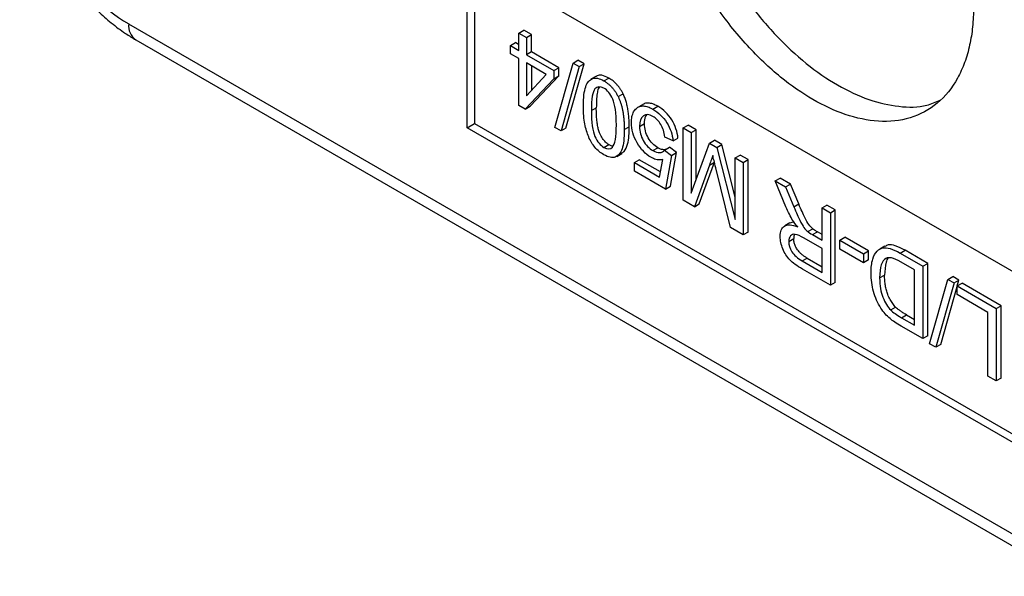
# Model space of a CAD drawing. Header units: millimetres. Extents: x 13 to 546, y 13 to 419.
# Tile 10 of 15: x 470 to 498, y 317 to 333. Entities that reach past the tile are written whole.
import ezdxf

# ---------------------------------------------------------------- set-up
doc = ezdxf.new("R2010")
doc.units = ezdxf.units.MM
doc.header["$LTSCALE"] = 2

msp = doc.modelspace()

# ---------------------------------------------------------------- linework, layer by layer
for p, q in [((483.01, 330.253), (483.01, 335.153)), ((483.01, 335.153), (502.809, 323.723)), ((483.223, 335.03), (483.223, 330.376)), ((473.314, 333.228), (512.506, 310.603)), ((484.491, 332.967), (484.633, 333.048)), ((484.853, 332.921), (484.633, 333.048)), ((473.521, 332.77), (512.713, 310.145)), ((484.491, 332.47), (484.491, 332.967)), ((484.491, 332.967), (484.712, 332.84)), ((484.712, 332.84), (484.853, 332.921)), ((484.712, 332.84), (484.712, 332.343)), ((484.853, 332.425), (484.853, 332.921)), ((484.249, 332.61), (484.39, 332.692)), ((484.249, 332.376), (484.249, 332.61)), ((484.249, 332.61), (484.491, 332.47)), ((484.491, 332.634), (484.39, 332.692)), ((484.491, 332.236), (484.249, 332.376)), ((484.491, 330.893), (484.491, 332.236)), ((484.853, 332.425), (484.712, 332.343)), ((484.712, 332.343), (485.49, 331.893)), ((485.632, 331.975), (484.853, 332.425)), ((485.274, 331.784), (484.712, 332.109)), ((484.712, 332.109), (484.712, 331.173)), ((484.853, 332.028), (484.853, 331.327)), ((485.49, 331.893), (485.632, 331.975)), ((485.521, 330.264), (486.041, 332.107)), ((485.632, 331.741), (485.632, 331.975)), ((486.219, 332.004), (485.699, 330.161)), ((485.84, 330.243), (486.36, 332.086)), ((486.041, 332.107), (486.182, 332.189)), ((486.041, 332.107), (486.219, 332.004)), ((486.36, 332.086), (486.182, 332.189)), ((486.219, 332.004), (486.36, 332.086)), ((485.49, 331.66), (484.672, 330.788)), ((484.712, 331.173), (485.274, 331.784)), ((484.813, 330.87), (485.632, 331.741)), ((485.49, 331.893), (485.49, 331.66)), ((485.49, 331.66), (485.632, 331.741)), ((486.696, 331.724), (486.555, 331.642)), ((486.924, 331.597), (487.065, 331.679)), ((487.332, 331.148), (487.473, 331.23)), ((484.672, 330.788), (484.491, 330.893)), ((484.672, 330.788), (484.813, 330.87)), ((486.566, 330.746), (486.708, 330.828)), ((488.064, 330.934), (487.923, 330.852)), ((488.327, 330.787), (488.468, 330.869)), ((483.01, 330.253), (483.223, 330.376)), ((502.809, 318.824), (483.01, 330.253)), ((483.223, 330.376), (502.809, 319.069)), ((485.699, 330.161), (485.521, 330.264)), ((485.84, 330.243), (485.699, 330.161)), ((487.51, 330.201), (487.651, 330.283)), ((487.948, 330.29), (488.089, 330.372)), ((489.198, 330.25), (489.339, 330.331)), ((489.198, 328.176), (489.198, 330.25)), ((489.198, 330.25), (489.426, 330.118)), ((489.568, 330.199), (489.339, 330.331)), ((488.905, 329.875), (488.673, 329.987)), ((488.905, 329.875), (489.046, 329.957)), ((489.426, 330.118), (489.568, 330.199)), ((489.426, 330.118), (489.426, 328.382)), ((489.568, 328.769), (489.568, 330.199)), ((486.926, 329.689), (487.068, 329.771)), ((488.331, 329.598), (488.472, 329.679)), ((488.658, 329.611), (488.8, 329.693)), ((489.006, 329.542), (488.8, 329.693)), ((489.426, 328.382), (489.95, 329.815)), ((489.95, 329.815), (490.092, 329.897)), ((489.95, 329.815), (490.164, 329.692)), ((490.305, 329.774), (490.092, 329.897)), ((490.164, 329.692), (490.305, 329.774)), ((490.164, 329.692), (490.684, 327.626)), ((490.684, 328.269), (490.305, 329.774)), ((487.294, 329.435), (487.435, 329.516)), ((488.658, 329.611), (488.865, 329.46)), ((488.865, 329.46), (488.691, 328.495)), ((488.832, 328.577), (489.006, 329.542)), ((488.865, 329.46), (489.006, 329.542)), ((490.684, 329.392), (490.826, 329.473)), ((490.684, 327.626), (490.684, 329.392)), ((490.684, 329.392), (490.913, 329.26)), ((491.054, 329.341), (490.826, 329.473)), ((487.799, 329.254), (487.94, 329.335)), ((487.799, 329.01), (487.799, 329.254)), ((487.799, 329.254), (488.514, 328.84)), ((488.543, 328.987), (487.94, 329.335)), ((488.514, 328.84), (488.612, 329.341)), ((489.948, 329.186), (489.517, 327.992)), ((489.658, 328.073), (490.089, 329.268)), ((489.948, 329.186), (490.089, 329.268)), ((490.556, 327.392), (490.13, 329.106)), ((490.913, 329.26), (491.054, 329.341)), ((490.913, 329.26), (490.913, 327.186)), ((491.054, 327.267), (491.054, 329.341)), ((488.691, 328.495), (487.799, 329.01)), ((488.691, 328.495), (488.832, 328.577)), ((491.83, 328.73), (491.971, 328.812)), ((492.141, 327.986), (491.83, 328.73)), ((491.83, 328.73), (492.127, 328.559)), ((492.269, 328.64), (491.971, 328.812)), ((492.127, 328.559), (492.269, 328.64)), ((492.127, 328.559), (492.365, 327.99)), ((492.507, 328.071), (492.269, 328.64)), ((489.517, 327.992), (489.198, 328.176)), ((489.517, 327.992), (489.658, 328.073)), ((492.365, 327.99), (492.507, 328.071)), ((493.173, 327.955), (493.314, 328.036)), ((493.553, 327.899), (493.314, 328.036)), ((493.173, 327.033), (493.173, 327.955)), ((493.173, 327.955), (493.411, 327.817)), ((493.411, 327.817), (493.553, 327.899)), ((493.411, 327.817), (493.411, 325.743)), ((493.553, 325.825), (493.553, 327.899)), ((492.249, 327.526), (492.108, 327.444)), ((492.335, 327.549), (492.251, 327.521)), ((490.913, 327.186), (490.556, 327.392)), ((491.054, 327.267), (490.913, 327.186)), ((492.765, 327.278), (492.906, 327.36)), ((492.898, 327.192), (493.039, 327.274)), ((492.898, 327.192), (493.173, 327.033)), ((493.173, 327.197), (493.039, 327.274)), ((492.22, 326.997), (492.362, 327.078)), ((493.173, 326.796), (492.662, 327.091)), ((493.686, 327.036), (493.828, 327.117)), ((493.686, 326.78), (493.686, 327.036)), ((493.686, 327.036), (494.365, 326.644)), ((494.507, 326.725), (493.828, 327.117)), ((494.967, 326.86), (494.825, 326.779)), ((493.173, 326.11), (493.173, 326.796)), ((494.365, 326.388), (493.686, 326.78)), ((494.365, 326.644), (494.507, 326.725)), ((494.365, 326.644), (494.365, 326.388)), ((494.507, 326.469), (494.507, 326.725)), ((495.414, 326.661), (495.555, 326.743)), ((495.414, 326.661), (496.063, 326.287)), ((496.204, 326.368), (495.555, 326.743)), ((492.605, 326.438), (492.746, 326.52)), ((492.605, 326.438), (493.173, 326.11)), ((492.746, 326.52), (493.173, 326.273)), ((494.507, 326.469), (494.365, 326.388)), ((495.825, 326.179), (495.441, 326.4)), ((496.063, 326.287), (496.204, 326.368)), ((496.063, 326.287), (496.063, 324.213)), ((496.204, 324.294), (496.204, 326.368)), ((493.411, 325.743), (492.614, 326.203)), ((494.823, 325.95), (494.964, 326.031)), ((495.825, 324.595), (495.825, 326.179)), ((493.553, 325.825), (493.411, 325.743)), ((496.254, 324.067), (496.775, 325.91)), ((496.953, 325.808), (496.432, 323.964)), ((496.775, 325.91), (496.916, 325.992)), ((496.775, 325.91), (496.953, 325.808)), ((497.094, 325.889), (496.916, 325.992)), ((496.953, 325.808), (497.094, 325.889)), ((497.042, 325.722), (497.183, 325.803)), ((497.042, 325.477), (497.042, 325.722)), ((497.042, 325.722), (498.164, 325.074)), ((497.048, 325.725), (497.094, 325.889)), ((498.306, 325.155), (497.183, 325.803)), ((496.574, 324.046), (497.042, 325.704)), ((497.926, 324.966), (497.042, 325.477)), ((498.164, 325.074), (498.306, 325.155)), ((498.306, 323.081), (498.306, 325.155)), ((495.14, 325.033), (495.282, 325.115)), ((495.447, 324.813), (495.588, 324.895)), ((495.588, 324.895), (495.825, 324.758)), ((497.926, 323.137), (497.926, 324.966)), ((498.164, 325.074), (498.164, 323)), ((495.447, 324.813), (495.825, 324.595)), ((496.063, 324.213), (495.444, 324.57)), ((496.204, 324.294), (496.063, 324.213)), ((496.432, 323.964), (496.254, 324.067)), ((496.574, 324.046), (496.432, 323.964)), ((498.164, 323), (497.926, 323.137)), ((498.306, 323.081), (498.164, 323))]:
    msp.add_line(p, q)
msp.add_arc((473.791, 333.168), 0.48, 172.814, 235.8738)
msp.add_ellipse((473.315, 336.494), major_axis=(-2, 3.464), ratio=0.577557, start_param=0.785632, end_param=2.356124)
for points, knots in [([(497.421, 334.829), (497.432, 334.751), (497.456, 334.597), (497.481, 334.37), (497.499, 334.146), (497.51, 333.925), (497.515, 333.586), (497.493, 333.141), (497.409, 332.609), (497.266, 332.113), (496.993, 331.509), (496.506, 330.906), (495.726, 330.488), (494.818, 330.392), (493.864, 330.588), (492.91, 331.027), (491.956, 331.69), (491.002, 332.595), (490.094, 333.739), (489.314, 335.058), (488.827, 336.222), (488.554, 337.142), (488.411, 337.802), (488.327, 338.432), (488.302, 338.952), (488.314, 339.377), (488.343, 339.716), (488.38, 339.93), (488.399, 340.037)], [0, 0, 0, 0, 0.011441, 0.022859, 0.034273, 0.045701, 0.057163, 0.087903, 0.118709, 0.151114, 0.183585, 0.250148, 0.316711, 0.381479, 0.442933, 0.500003, 0.557073, 0.618527, 0.683296, 0.749859, 0.816421, 0.848825, 0.881297, 0.912036, 0.942843, 0.961895, 0.980918, 1, 1, 1, 1]), ([(489.021, 339.44), (489.038, 339.083), (489.072, 338.368), (489.345, 337.208), (489.77, 336.039), (490.346, 334.898), (491.047, 333.829), (491.847, 332.873), (492.715, 332.068), (493.617, 331.445), (494.52, 331.025), (495.384, 330.836), (496.079, 330.837), (496.432, 330.989), (496.558, 331.043)], [0, 0, 0, 0, 0.086535, 0.17307, 0.259605, 0.34614, 0.432675, 0.51921, 0.605745, 0.69228, 0.778814, 0.865349, 0.951884, 1, 1, 1, 1]), ([(470.193, 338.535), (470.195, 338.446), (470.199, 338.197), (470.243, 337.776), (470.337, 337.273), (470.476, 336.768), (470.655, 336.265), (470.872, 335.77), (471.124, 335.289), (471.409, 334.826), (471.724, 334.385), (472.065, 333.973), (472.43, 333.593), (472.816, 333.251), (473.182, 332.976), (473.421, 332.831), (473.521, 332.77)], [0, 0, 0, 0, 0.041476, 0.11725, 0.192839, 0.268204, 0.3433, 0.418176, 0.492923, 0.567656, 0.642483, 0.717507, 0.792857, 0.868653, 0.944986, 1, 1, 1, 1]), ([(486.339, 330.877), (486.339, 331.121), (486.361, 331.305), (486.448, 331.554), (486.512, 331.632), (486.685, 331.695), (486.793, 331.673), (486.924, 331.597)], [-3, -3, -3, -3, -2, -2, -1, -1, 0, 0, 0, 0]), ([(487.065, 331.679), (486.997, 331.711), (486.877, 331.768), (486.753, 331.762), (486.71, 331.726), (486.7, 331.718)], [0, 0, 0, 0, 0.501681, 0.884113, 1, 1, 1, 1]), ([(487.473, 331.23), (487.461, 331.254), (487.436, 331.302), (487.393, 331.37), (487.347, 331.434), (487.297, 331.493), (487.244, 331.547), (487.188, 331.596), (487.128, 331.641), (487.086, 331.666), (487.065, 331.679)], [0, 0, 0, 0, 0.12514, 0.246839, 0.366778, 0.486709, 0.608386, 0.73349, 0.863569, 1, 1, 1, 1]), ([(486.924, 331.389), (486.823, 331.447), (486.739, 331.439), (486.601, 331.293), (486.566, 331.086), (486.566, 330.746)], [0, 0, 0, 0, 1, 1, 2, 2, 2, 2]), ([(486.798, 331.425), (486.787, 331.407), (486.754, 331.355), (486.716, 331.158), (486.711, 330.967), (486.708, 330.828)], [0, 0, 0, 0, 0.127743, 0.358568, 1, 1, 1, 1]), ([(486.924, 331.597), (486.948, 331.583), (486.995, 331.554), (487.063, 331.501), (487.126, 331.443), (487.185, 331.378), (487.239, 331.307), (487.289, 331.231), (487.317, 331.176), (487.332, 331.148)], [0, 0, 0, 0, 0.15538, 0.302707, 0.444095, 0.581932, 0.718791, 0.857302, 1, 1, 1, 1]), ([(487.282, 330.333), (487.282, 330.674), (487.248, 330.921), (487.11, 331.225), (487.025, 331.33), (486.924, 331.389)], [0, 0, 0, 0, 1, 1, 2, 2, 2, 2]), ([(487.332, 331.148), (487.343, 331.123), (487.367, 331.072), (487.397, 330.993), (487.424, 330.909), (487.447, 330.82), (487.466, 330.728), (487.482, 330.631), (487.495, 330.529), (487.503, 330.424), (487.509, 330.313), (487.509, 330.239), (487.51, 330.201)], [0, 0, 0, 0, 0.076679, 0.157044, 0.241819, 0.331625, 0.426983, 0.528328, 0.636024, 0.750373, 0.871628, 1, 1, 1, 1]), ([(487.651, 330.283), (487.65, 330.337), (487.649, 330.44), (487.638, 330.594), (487.621, 330.738), (487.595, 330.874), (487.563, 331.001), (487.524, 331.119), (487.49, 331.194), (487.473, 331.23)], [0, 0, 0, 0, 0.181222, 0.348095, 0.501312, 0.641771, 0.770633, 0.889404, 1, 1, 1, 1]), ([(486.924, 329.481), (486.828, 329.536), (486.744, 329.607), (486.597, 329.781), (486.537, 329.88), (486.443, 330.103), (486.407, 330.227), (486.353, 330.5), (486.339, 330.672), (486.339, 330.877)], [-4, -4, -4, -4, -3, -3, -2, -2, -1, -1, 0, 0, 0, 0]), ([(487.068, 329.771), (487.051, 329.781), (487.018, 329.802), (486.971, 329.844), (486.926, 329.894), (486.884, 329.951), (486.845, 330.016), (486.805, 330.096), (486.769, 330.198), (486.741, 330.325), (486.722, 330.473), (486.71, 330.644), (486.709, 330.763), (486.708, 330.828)], [0, 0, 0, 0, 0.054595, 0.107688, 0.160912, 0.215889, 0.274093, 0.336773, 0.423763, 0.531526, 0.662635, 0.818513, 1, 1, 1, 1]), ([(487.714, 330.401), (487.714, 330.432), (487.716, 330.491), (487.728, 330.573), (487.748, 330.646), (487.776, 330.709), (487.811, 330.764), (487.841, 330.793), (487.856, 330.808)], [0, 0, 0, 0, 0.175617, 0.34485, 0.509703, 0.672343, 0.835024, 1, 1, 1, 1]), ([(487.856, 330.808), (487.871, 330.819), (487.899, 330.842), (487.949, 330.865), (488.002, 330.878), (488.06, 330.88), (488.121, 330.872), (488.186, 330.854), (488.255, 330.826), (488.303, 330.8), (488.327, 330.787)], [0, 0, 0, 0, 0.1265482, 0.2492527, 0.3697725, 0.4898574, 0.6112757, 0.7357391, 0.8648382, 1, 1, 1, 1]), ([(488.468, 330.869), (488.421, 330.894), (488.329, 330.942), (488.201, 330.965), (488.112, 330.96), (488.075, 330.935), (488.066, 330.93)], [0, 0, 0, 0, 0.3233884, 0.6241576, 0.9184265, 1, 1, 1, 1]), ([(489.046, 329.957), (489.031, 330.14), (488.972, 330.314), (488.765, 330.645), (488.632, 330.775), (488.468, 330.869)], [-2, -2, -2, -2, -1, -1, 0, 0, 0, 0]), ([(486.566, 330.746), (486.566, 330.404), (486.601, 330.158), (486.739, 329.854), (486.824, 329.748), (486.926, 329.689)], [0, 0, 0, 0, 1, 1, 2, 2, 2, 2]), ([(488.328, 330.578), (488.221, 330.64), (488.13, 330.646), (487.984, 330.545), (487.948, 330.443), (487.948, 330.29)], [-2, -2, -2, -2, -1, -1, 0, 0, 0, 0]), ([(488.089, 330.372), (488.092, 330.448), (488.095, 330.55), (488.143, 330.607), (488.155, 330.622)], [0, 0, 0, 0, 0.747751, 1, 1, 1, 1]), ([(488.327, 330.787), (488.49, 330.693), (488.624, 330.563), (488.831, 330.233), (488.89, 330.059), (488.905, 329.875)], [-2, -2, -2, -2, -1, -1, 0, 0, 0, 0]), ([(488.673, 329.987), (488.656, 330.127), (488.616, 330.248), (488.492, 330.451), (488.417, 330.527), (488.328, 330.578)], [-2, -2, -2, -2, -1, -1, 0, 0, 0, 0]), ([(487.432, 329.522), (487.457, 329.538), (487.54, 329.592), (487.608, 329.773), (487.647, 330.02), (487.65, 330.195), (487.651, 330.283)], [0, 0, 0, 0, 0.132057, 0.440585, 0.71986, 1, 1, 1, 1]), ([(488.272, 329.407), (488.115, 329.498), (487.983, 329.637), (487.767, 330.012), (487.714, 330.204), (487.714, 330.401)], [-2, -2, -2, -2, -1, -1, 0, 0, 0, 0]), ([(487.948, 330.29), (487.948, 330.145), (487.983, 330.009), (488.123, 329.76), (488.216, 329.664), (488.331, 329.598)], [-2, -2, -2, -2, -1, -1, 0, 0, 0, 0]), ([(488.472, 329.679), (488.357, 329.746), (488.265, 329.841), (488.124, 330.091), (488.089, 330.226), (488.089, 330.372)], [-2, -2, -2, -2, -1, -1, 0, 0, 0, 0]), ([(487.51, 330.201), (487.51, 329.956), (487.488, 329.771), (487.4, 329.522), (487.335, 329.444), (487.164, 329.382), (487.055, 329.405), (486.924, 329.481)], [-3, -3, -3, -3, -2, -2, -1, -1, 0, 0, 0, 0]), ([(487.068, 329.771), (487.092, 329.758), (487.134, 329.736), (487.172, 329.733), (487.188, 329.732)], [0, 0, 0, 0, 0.5854133, 1, 1, 1, 1]), ([(488.689, 329.629), (488.682, 329.627), (488.659, 329.622), (488.61, 329.625), (488.544, 329.641), (488.497, 329.667), (488.472, 329.679)], [0, 0, 0, 0, 0.110236, 0.380882, 0.685254, 1, 1, 1, 1]), ([(488.612, 329.341), (488.59, 329.337), (488.548, 329.33), (488.481, 329.332), (488.413, 329.345), (488.343, 329.369), (488.296, 329.395), (488.272, 329.407)], [0, 0, 0, 0, 0.2114266, 0.4142122, 0.6111702, 0.805367, 1, 1, 1, 1]), ([(488.331, 329.598), (488.402, 329.557), (488.466, 329.538), (488.58, 329.547), (488.625, 329.57), (488.658, 329.611)], [-2, -2, -2, -2, -1, -1, 0, 0, 0, 0]), ([(490.044, 329.463), (490.031, 329.424), (490, 329.33), (489.967, 329.239), (489.948, 329.186)], [0, 0, 0, 0, 0.4178614, 1, 1, 1, 1]), ([(492.365, 327.99), (492.435, 327.825), (492.492, 327.697), (492.581, 327.514), (492.621, 327.444), (492.692, 327.349), (492.729, 327.31), (492.765, 327.278)], [-3, -3, -3, -3, -2, -2, -1, -1, 0, 0, 0, 0]), ([(492.906, 327.36), (492.87, 327.391), (492.834, 327.431), (492.763, 327.526), (492.723, 327.595), (492.633, 327.779), (492.576, 327.907), (492.507, 328.071)], [-3, -3, -3, -3, -2, -2, -1, -1, 0, 0, 0, 0]), ([(491.975, 327.138), (491.975, 327.286), (492.016, 327.386), (492.182, 327.492), (492.309, 327.483), (492.48, 327.411)], [-2, -2, -2, -2, -1, -1, 0, 0, 0, 0]), ([(492.614, 326.203), (492.455, 326.295), (492.333, 326.384), (492.166, 326.556), (492.099, 326.66), (492, 326.906), (491.975, 327.024), (491.975, 327.138)], [-3, -3, -3, -3, -2, -2, -1, -1, 0, 0, 0, 0]), ([(492.662, 327.091), (492.554, 327.154), (492.469, 327.19), (492.347, 327.209), (492.3, 327.194), (492.236, 327.116), (492.22, 327.063), (492.22, 326.997)], [0, 0, 0, 0, 1, 1, 2, 2, 3, 3, 3, 3]), ([(492.387, 327.201), (492.38, 327.184), (492.365, 327.149), (492.363, 327.102), (492.362, 327.078)], [0, 0, 0, 0, 0.483453, 1, 1, 1, 1]), ([(493.039, 327.274), (493.013, 327.289), (492.968, 327.315), (492.924, 327.347), (492.906, 327.36)], [0, 0, 0, 0, 0.593868, 1, 1, 1, 1]), ([(492.22, 326.997), (492.22, 326.899), (492.251, 326.8), (492.374, 326.603), (492.472, 326.515), (492.605, 326.438)], [0, 0, 0, 0, 1, 1, 2, 2, 2, 2]), ([(492.746, 326.52), (492.721, 326.535), (492.673, 326.564), (492.606, 326.614), (492.547, 326.667), (492.496, 326.722), (492.445, 326.793), (492.4, 326.88), (492.367, 326.984), (492.363, 327.046), (492.362, 327.078)], [0, 0, 0, 0, 0.138631, 0.262781, 0.37409, 0.474822, 0.568021, 0.712302, 0.85219, 1, 1, 1, 1]), ([(495.555, 326.743), (495.461, 326.792), (495.294, 326.878), (495.086, 326.918), (495.004, 326.868), (494.973, 326.849)], [0, 0, 0, 0, 0.448375, 0.79015, 1, 1, 1, 1]), ([(494.578, 326.096), (494.578, 326.253), (494.593, 326.383), (494.657, 326.59), (494.698, 326.667), (494.798, 326.768), (494.852, 326.8), (494.971, 326.823), (495.042, 326.816), (495.209, 326.767), (495.305, 326.724), (495.414, 326.661)], [-5, -5, -5, -5, -4, -4, -3, -3, -2, -2, -1, -1, 0, 0, 0, 0]), ([(495.002, 326.509), (494.945, 326.476), (494.901, 326.414), (494.838, 326.231), (494.823, 326.107), (494.823, 325.95)], [0, 0, 0, 0, 1, 1, 2, 2, 2, 2]), ([(495.079, 326.53), (495.074, 326.526), (495.042, 326.497), (494.982, 326.342), (494.972, 326.161), (494.964, 326.031)], [0, 0, 0, 0, 0.039387, 0.3134856, 1, 1, 1, 1]), ([(495.441, 326.4), (495.323, 326.469), (495.23, 326.51), (495.095, 326.537), (495.041, 326.532), (495.002, 326.509)], [0, 0, 0, 0, 1, 1, 2, 2, 2, 2]), ([(494.861, 325.085), (494.766, 325.232), (494.695, 325.39), (494.601, 325.732), (494.578, 325.91), (494.578, 326.096)], [-2, -2, -2, -2, -1, -1, 0, 0, 0, 0]), ([(495.282, 325.115), (495.267, 325.13), (495.238, 325.161), (495.197, 325.215), (495.158, 325.273), (495.121, 325.337), (495.087, 325.405), (495.049, 325.493), (495.012, 325.603), (494.984, 325.737), (494.967, 325.882), (494.965, 325.98), (494.964, 326.031)], [0, 0, 0, 0, 0.062671, 0.126232, 0.191648, 0.259806, 0.331491, 0.407379, 0.530386, 0.66823, 0.824043, 1, 1, 1, 1]), ([(494.823, 325.95), (494.823, 325.733), (494.853, 325.548), (494.977, 325.244), (495.052, 325.123), (495.14, 325.033)], [0, 0, 0, 0, 1, 1, 2, 2, 2, 2]), ([(495.588, 324.895), (495.555, 324.914), (495.495, 324.95), (495.411, 325.007), (495.34, 325.059), (495.3, 325.097), (495.282, 325.115)], [0, 0, 0, 0, 0.316693, 0.587887, 0.814901, 1, 1, 1, 1])]:
    msp.add_open_spline(points, degree=3, knots=knots)
for points in [[(487.169, 329.698), (487.245, 329.781), (487.282, 329.992), (487.282, 330.333)], [(486.926, 329.689), (487.028, 329.631), (487.109, 329.634), (487.169, 329.698)], [(490.13, 329.106), (490.091, 329.266), (490.062, 329.385), (490.044, 329.463)], [(492.338, 327.596), (492.269, 327.71), (492.203, 327.84), (492.141, 327.986)], [(492.48, 327.411), (492.418, 327.482), (492.371, 327.543), (492.338, 327.596)], [(492.765, 327.278), (492.792, 327.256), (492.837, 327.227), (492.898, 327.192)], [(495.124, 324.785), (495.021, 324.872), (494.933, 324.972), (494.861, 325.085)], [(495.14, 325.033), (495.204, 324.968), (495.306, 324.894), (495.447, 324.813)], [(495.444, 324.57), (495.304, 324.65), (495.198, 324.722), (495.124, 324.785)]]:
    msp.add_open_spline(points, degree=3)

doc.saveas('drawing.dxf')
